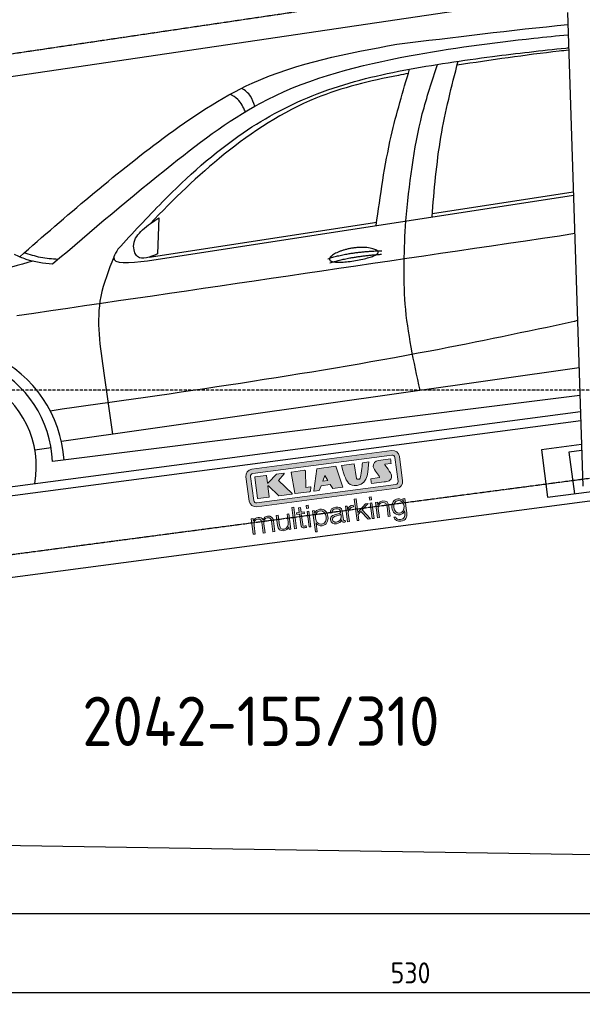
# Model space of a CAD drawing. Header units: millimetres. Extents: x -338 to 6218, y -302 to 5369.
# Tile 2 of 4: x 1545 to 3423, y -302 to 2987. Entities that reach past the tile are written whole.
import ezdxf

# ---------------------------------------------------------------- set-up
doc = ezdxf.new("R2010")
doc.units = ezdxf.units.MM
doc.linetypes.add('GEN3', pattern=[6.25, 5, -1.25])
doc.linetypes.add('GEN7', pattern=[15, 10, -2.5, 0, -2.5])
for name, color, linetype in [('3', 6, 'GEN3'), ('4', 3, 'Continuous'), ('5', 3, 'Continuous'), ('7', 4, 'GEN7'), ('car', 10, 'Continuous'), ('Logo', 7, 'Continuous')]:
    doc.layers.add(name, color=color, linetype=linetype)
doc.styles.get("Standard").update_dxf_attribs({"font": 'ISOCP.SHX'})
doc.dimstyles.new('GEN-ISO$0', dxfattribs={"dimscale": 20, "dimtxt": 3.5, "dimasz": 2, "dimexe": 2, "dimexo": 1, "dimgap": 1.5, "dimtad": 1, "dimdec": 1, "dimlfac": 0.1, "dimdsep": 46, "dimtxsty": 'Standard', "dimblk": 'PUNKT', "dimcen": 2, "dimclrd": 256, "dimclre": 256, "dimclrt": 2, "dimadec": 0, "dimazin": 0, "dimtp": 0.1, "dimtm": 0.1, "dimtfac": 0.71, "dimtdec": 1, "dimtmove": 2, "dimatfit": 3, "dimldrblk": 'PUNKT', "dimfxl": 0, "dimtolj": 1, "dimarcsym": 0})

# ---------------------------------------------------------------- blocks, each defined once
blk = doc.blocks.new('PUNKT')
at = {"layer": '4', "color": 0, "linetype": 'ByBlock'}
blk.add_line((-0.5, 0), (-1, 0), dxfattribs=at)
at = {"layer": '4', "color": 0, "linetype": 'ByBlock', "const_width": 0.5}
blk.add_lwpolyline([(-0.25, 0, 1), (0.25, 0, 1)], format="xyb", close=True, dxfattribs=at)
blk = doc.blocks.new('*D3')
at = {"layer": '5', "lineweight": -2}
for p, q in [((200, -20.2), (200, -301.7)), ((5500, -20.2), (5500, -301.7)), ((240, -261.7), (5460, -261.7))]:
    blk.add_line(p, q, dxfattribs=at)
at = {"layer": 'DEFPOINTS', "color": 0}
for p in [(200, -0.2), (5500, -0.2), (5500, -261.7)]:
    blk.add_point(p, dxfattribs=at)
at = {"layer": '5', "lineweight": -2, "xscale": 40, "yscale": 40, "zscale": 40, "rotation": 180}
blk.add_blockref('PUNKT', (200, -261.7), dxfattribs=at)
at = {"layer": '5', "lineweight": -2, "xscale": 40, "yscale": 40, "zscale": 40}
blk.add_blockref('PUNKT', (5500, -261.7), dxfattribs=at)
at = {"layer": '5', "color": 2, "insert": (2850, -196.7), "char_height": 70, "attachment_point": 5}
blk.add_mtext('\\A1;530', dxfattribs=at)
blk = doc.blocks.new('KLAUS')
at = {"layer": 'Logo'}
h = blk.add_hatch(color=8, dxfattribs=at)
h.dxf.hatch_style = 2
edge = h.paths.add_edge_path()
edge.add_spline(control_points=[(3.6, 29.09), (2.88, 29.09), (2.3, 28.51), (2.3, 27.8), (2.3, 27.8), (2.3, 16.11), (2.3, 16.11), (2.3, 15.39), (2.88, 14.81), (3.6, 14.81), (3.6, 14.81), (71.16, 14.81), (71.16, 14.81), (71.88, 14.81), (72.46, 15.39), (72.46, 16.11), (72.46, 16.11), (72.46, 27.8), (72.46, 27.8), (72.46, 28.51), (71.88, 29.09), (71.16, 29.09), (71.16, 29.09), (3.6, 29.09), (3.6, 29.09), (3.6, 29.09), (3.6, 29.09), (3.6, 29.09)], knot_values=[0, 0, 0, 0, 1, 1, 1, 2, 2, 2, 3, 3, 3, 4, 4, 4, 5, 5, 5, 6, 6, 6, 7, 7, 7, 8, 8, 8, 9, 9, 9, 9], degree=3, periodic=0)
edge = h.paths.add_edge_path()
edge.add_spline(control_points=[(3.35, 31.23), (3.35, 31.23), (71.47, 31.23), (71.47, 31.23), (73.26, 31.23), (74.71, 29.77), (74.71, 27.99), (74.71, 27.99), (74.71, 16.17), (74.71, 16.17), (74.71, 14.38), (73.26, 12.93), (71.47, 12.93), (71.47, 12.93), (3.35, 12.93), (3.35, 12.93), (1.56, 12.93), (0.11, 14.38), (0.11, 16.17), (0.11, 16.17), (0.11, 27.99), (0.11, 27.99), (0.11, 29.77), (1.56, 31.23), (3.35, 31.23), (3.35, 31.23), (3.35, 31.23), (3.35, 31.23)], knot_values=[0, 0, 0, 0, 1, 1, 1, 2, 2, 2, 3, 3, 3, 4, 4, 4, 5, 5, 5, 6, 6, 6, 7, 7, 7, 8, 8, 8, 9, 9, 9, 9], degree=3, periodic=0)
h = blk.add_hatch(color=8, dxfattribs=at)
h.dxf.hatch_style = 2
edge = h.paths.add_edge_path()
edge.add_spline(control_points=[(4.5, 27.33), (4.5, 27.33), (9.7, 27.33), (9.7, 27.33), (9.84, 27.33), (9.96, 27.22), (9.96, 27.08), (9.96, 27.08), (9.96, 23.69), (9.96, 23.69), (9.96, 23.69), (9.94, 23.64), (10.04, 23.59), (10.14, 23.53), (10.2, 23.57), (10.2, 23.57), (10.2, 23.57), (10.51, 23.75), (10.51, 23.75), (10.51, 23.75), (14.94, 27.33), (14.94, 27.33), (14.94, 27.33), (18.41, 27.33), (18.41, 27.33), (18.41, 27.33), (18.49, 27.33), (18.56, 27.2), (18.65, 27.04), (18.53, 26.91), (18.53, 26.91), (18.53, 26.91), (15.49, 24.11), (15.49, 24.11), (15.49, 24.11), (21.14, 17.06), (21.14, 17.06), (21.14, 17.06), (21.13, 16.91), (21.13, 16.91), (21.08, 16.84), (20.99, 16.82), (20.99, 16.82), (20.99, 16.82), (14.7, 16.82), (14.7, 16.82), (14.7, 16.82), (10.26, 22.17), (10.26, 22.17), (10.26, 22.17), (10.19, 22.24), (10.08, 22.21), (9.97, 22.18), (9.96, 22.11), (9.96, 22.11), (9.96, 22.11), (9.96, 17.08), (9.96, 17.08), (9.96, 16.94), (9.84, 16.82), (9.7, 16.82), (9.7, 16.82), (4.5, 16.82), (4.5, 16.82), (4.36, 16.82), (4.25, 16.94), (4.25, 17.08), (4.25, 17.08), (4.25, 27.08), (4.25, 27.08), (4.25, 27.22), (4.36, 27.33), (4.5, 27.33), (4.5, 27.33), (4.5, 27.33), (4.5, 27.33)], knot_values=[0, 0, 0, 0, 1, 1, 1, 2, 2, 2, 3, 3, 3, 4, 4, 4, 5, 5, 5, 6, 6, 6, 7, 7, 7, 8, 8, 8, 9, 9, 9, 10, 10, 10, 11, 11, 11, 12, 12, 12, 13, 13, 13, 14, 14, 14, 15, 15, 15, 16, 16, 16, 17, 17, 17, 18, 18, 18, 19, 19, 19, 20, 20, 20, 21, 21, 21, 22, 22, 22, 23, 23, 23, 24, 24, 24, 25, 25, 25, 25], degree=3, periodic=0)
h = blk.add_hatch(color=8, dxfattribs=at)
h.dxf.hatch_style = 2
h.paths.add_polyline_path([(22.42, 17.06), (21.97, 27.15), (22.24, 27.33), (28.55, 27.33), (28.86, 26.97), (28.01, 19.08), (30.26, 19.07), (30.44, 18.95), (30.08, 16.95), (29.49, 16.82), (22.6, 16.82)])
h = blk.add_hatch(color=8, dxfattribs=at)
h.paths.add_polyline_path([(36.52, 21.01), (38.93, 21.01), (37.87, 23.57)])
h.paths.add_polyline_path([(34.52, 27.33), (43.65, 27.33), (45.76, 16.94), (45.57, 16.82), (40.83, 16.82), (39.89, 18.95), (35.42, 18.95), (34.27, 16.82), (31.78, 16.82), (31.66, 17)])
h = blk.add_hatch(color=8, dxfattribs=at)
h.dxf.hatch_style = 2
edge = h.paths.add_edge_path()
edge.add_spline(control_points=[(52.69, 27.32), (52.69, 27.32), (52.88, 20.14), (52.88, 20.14), (53.01, 19.89), (53.2, 19.77), (53.43, 19.71), (53.91, 19.59), (54.43, 19.57), (54.64, 20.03), (55.23, 21.34), (56.27, 25.45), (56.6, 27.33), (56.6, 27.33), (59.77, 27.33), (59.77, 27.33), (58.77, 23.9), (58.56, 16.82), (52.63, 16.76), (48.72, 16.72), (48.01, 19.35), (47.27, 22.24), (46.89, 23.68), (46.54, 27.33), (46.54, 27.33), (46.54, 27.33), (52.69, 27.32), (52.69, 27.32), (52.69, 27.32), (52.69, 27.32), (52.69, 27.32)], knot_values=[0, 0, 0, 0, 1, 1, 1, 2, 2, 2, 3, 3, 3, 4, 4, 4, 5, 5, 5, 6, 6, 6, 7, 7, 7, 8, 8, 8, 9, 9, 9, 10, 10, 10, 10], degree=3, periodic=0)
h = blk.add_hatch(color=8, dxfattribs=at)
h.dxf.hatch_style = 2
edge = h.paths.add_edge_path()
edge.add_spline(control_points=[(64.46, 27.33), (64.46, 27.33), (70.31, 27.33), (70.31, 27.33), (70.31, 26.52), (70.31, 26.02), (70.31, 25.12), (70.31, 25.12), (67.3, 25.12), (67.3, 25.12), (67.24, 25.04), (67.25, 25.11), (67.25, 24.91), (67.25, 24.88), (69.73, 20.38), (69.73, 19.57), (69.73, 16.4), (67.22, 16.81), (65.9, 16.82), (65.9, 16.82), (59.59, 16.82), (59.59, 16.82), (59.59, 17.76), (59.59, 18.23), (59.59, 19.14), (59.59, 19.14), (63.75, 19.14), (63.75, 19.14), (63.82, 19.22), (63.81, 19.11), (63.81, 19.31), (63.81, 20.32), (61.58, 23.06), (61.58, 24.63), (61.58, 26.33), (62.83, 27.34), (64.46, 27.33), (64.46, 27.33), (64.46, 27.33), (64.46, 27.33)], knot_values=[0, 0, 0, 0, 1, 1, 1, 2, 2, 2, 3, 3, 3, 4, 4, 4, 5, 5, 5, 6, 6, 6, 7, 7, 7, 8, 8, 8, 9, 9, 9, 10, 10, 10, 11, 11, 11, 12, 12, 12, 13, 13, 13, 13], degree=3, periodic=0)
h = blk.add_hatch(color=30, dxfattribs=at)
h.dxf.hatch_style = 2
h.paths.add_polyline_path([(20.07, 0), (20.99, 0), (20.99, 10.45), (20.07, 10.45)])
h = blk.add_hatch(color=30, dxfattribs=at)
h.dxf.hatch_style = 2
edge = h.paths.add_edge_path()
edge.add_spline(control_points=[(24.22, 9.82), (24.22, 9.82), (23.3, 9.82), (23.3, 9.82), (23.3, 9.82), (23.3, 7.55), (23.3, 7.55), (23.3, 7.55), (21.98, 7.55), (21.98, 7.55), (21.98, 7.55), (21.98, 6.78), (21.98, 6.78), (21.98, 6.78), (23.3, 6.78), (23.3, 6.78), (23.3, 6.78), (23.3, 1.61), (23.3, 1.61), (23.28, 0.32), (23.71, -0.09), (24.94, -0.09), (25.22, -0.09), (25.48, -0.06), (25.76, -0.06), (25.76, -0.06), (25.76, 0.73), (25.76, 0.73), (25.5, 0.7), (25.23, 0.69), (24.97, 0.69), (24.31, 0.73), (24.22, 1.08), (24.22, 1.68), (24.22, 1.68), (24.22, 6.78), (24.22, 6.78), (24.22, 6.78), (25.76, 6.78), (25.76, 6.78), (25.76, 6.78), (25.76, 7.55), (25.76, 7.55), (25.76, 7.55), (24.22, 7.55), (24.22, 7.55), (24.22, 7.55), (24.22, 9.82), (24.22, 9.82), (24.22, 9.82), (24.22, 9.82), (24.22, 9.82)], knot_values=[0, 0, 0, 0, 1, 1, 1, 2, 2, 2, 3, 3, 3, 4, 4, 4, 5, 5, 5, 6, 6, 6, 7, 7, 7, 8, 8, 8, 9, 9, 9, 10, 10, 10, 11, 11, 11, 12, 12, 12, 13, 13, 13, 14, 14, 14, 15, 15, 15, 16, 16, 16, 17, 17, 17, 17], degree=3, periodic=0)
h = blk.add_hatch(color=30, dxfattribs=at)
h.paths.add_polyline_path([(27.1, 0), (28.03, 0), (28.03, 7.55), (27.1, 7.55)])
h.paths.add_polyline_path([(27.1, 8.98), (28.03, 8.98), (28.03, 10.45), (27.1, 10.45)])
h = blk.add_hatch(color=30, dxfattribs=at)
h.dxf.hatch_style = 2
h.paths.add_polyline_path([(50.4, 0), (51.32, 0), (51.32, 2.87), (52.82, 4.11), (55.8, 0), (56.96, 0), (53.52, 4.76), (56.74, 7.55), (55.51, 7.55), (51.32, 3.89), (51.32, 10.45), (50.4, 10.45)])
h = blk.add_hatch(color=30, dxfattribs=at)
h.paths.add_polyline_path([(57.74, 0), (58.66, 0), (58.66, 7.55), (57.74, 7.55)])
h.paths.add_polyline_path([(57.74, 8.98), (58.66, 8.98), (58.66, 10.45), (57.74, 10.45)])
h = blk.add_hatch(color=30, dxfattribs=at)
h.dxf.hatch_style = 2
edge = h.paths.add_edge_path()
edge.add_spline(control_points=[(0, 0), (0, 0), (0.92, 0), (0.92, 0), (0.92, 0), (0.92, 4.22), (0.92, 4.22), (0.94, 5.8), (1.58, 7), (3.18, 7), (4.35, 7), (4.77, 6.15), (4.76, 5.12), (4.76, 5.12), (4.76, 0), (4.76, 0), (4.76, 0), (5.68, 0), (5.68, 0), (5.68, 0), (5.68, 4.27), (5.68, 4.27), (5.68, 5.68), (6.14, 7), (7.73, 7), (9.05, 7), (9.52, 6.32), (9.52, 5.08), (9.52, 5.08), (9.52, 0), (9.52, 0), (9.52, 0), (10.44, 0), (10.44, 0), (10.44, 0), (10.44, 5.12), (10.44, 5.12), (10.44, 6.91), (9.59, 7.77), (7.94, 7.77), (6.94, 7.77), (5.99, 7.29), (5.54, 6.3), (5.26, 7.29), (4.36, 7.77), (3.37, 7.77), (2.17, 7.77), (1.38, 7.19), (0.89, 6.28), (0.89, 6.28), (0.85, 6.28), (0.85, 6.28), (0.85, 6.28), (0.85, 7.55), (0.85, 7.55), (0.85, 7.55), (0, 7.55), (0, 7.55), (0, 7.55), (0, 0), (0, 0), (0, 0), (0, 0), (0, 0)], knot_values=[0, 0, 0, 0, 1, 1, 1, 2, 2, 2, 3, 3, 3, 4, 4, 4, 5, 5, 5, 6, 6, 6, 7, 7, 7, 8, 8, 8, 9, 9, 9, 10, 10, 10, 11, 11, 11, 12, 12, 12, 13, 13, 13, 14, 14, 14, 15, 15, 15, 16, 16, 16, 17, 17, 17, 18, 18, 18, 19, 19, 19, 20, 20, 20, 21, 21, 21, 21], degree=3, periodic=0)
h = blk.add_hatch(color=30, dxfattribs=at)
h.dxf.hatch_style = 2
edge = h.paths.add_edge_path()
edge.add_spline(control_points=[(18.31, 7.55), (18.31, 7.55), (17.39, 7.55), (17.39, 7.55), (17.39, 7.55), (17.39, 3.59), (17.39, 3.59), (17.39, 2.05), (16.7, 0.56), (15.12, 0.56), (13.66, 0.56), (13.15, 1.27), (13.1, 2.64), (13.1, 2.64), (13.1, 7.55), (13.1, 7.55), (13.1, 7.55), (12.18, 7.55), (12.18, 7.55), (12.18, 7.55), (12.18, 2.65), (12.18, 2.65), (12.18, 0.89), (12.93, -0.22), (14.83, -0.22), (15.96, -0.22), (16.95, 0.35), (17.44, 1.36), (17.44, 1.36), (17.47, 1.36), (17.47, 1.36), (17.47, 1.36), (17.47, 0), (17.47, 0), (17.47, 0), (18.31, 0), (18.31, 0), (18.31, 0), (18.31, 7.55), (18.31, 7.55), (18.31, 7.55), (18.31, 7.55), (18.31, 7.55)], knot_values=[0, 0, 0, 0, 1, 1, 1, 2, 2, 2, 3, 3, 3, 4, 4, 4, 5, 5, 5, 6, 6, 6, 7, 7, 7, 8, 8, 8, 9, 9, 9, 10, 10, 10, 11, 11, 11, 12, 12, 12, 13, 13, 13, 14, 14, 14, 14], degree=3, periodic=0)
h = blk.add_hatch(color=30, dxfattribs=at)
edge = h.paths.add_edge_path()
edge.add_spline(control_points=[(35.84, 3.78), (35.84, 2.21), (35.12, 0.56), (33.37, 0.56), (31.4, 0.56), (30.72, 2.21), (30.72, 3.78), (30.72, 5.49), (31.33, 7), (33.37, 7), (35.12, 7), (35.84, 5.34), (35.84, 3.78), (35.84, 3.78), (35.84, 3.78), (35.84, 3.78)], knot_values=[0, 0, 0, 0, 1, 1, 1, 2, 2, 2, 3, 3, 3, 4, 4, 4, 5, 5, 5, 5], degree=3, periodic=0)
edge = h.paths.add_edge_path()
edge.add_spline(control_points=[(29.79, -2.8), (29.79, -2.8), (30.72, -2.8), (30.72, -2.8), (30.72, -2.8), (30.72, 1.43), (30.72, 1.43), (30.72, 1.43), (30.74, 1.43), (30.74, 1.43), (31.14, 0.35), (32.24, -0.22), (33.37, -0.22), (35.66, -0.22), (36.76, 1.64), (36.76, 3.78), (36.76, 5.91), (35.66, 7.77), (33.37, 7.77), (32.15, 7.77), (31.1, 7.14), (30.67, 6.12), (30.67, 6.12), (30.64, 6.12), (30.64, 6.12), (30.64, 6.12), (30.64, 7.55), (30.64, 7.55), (30.64, 7.55), (29.79, 7.55), (29.79, 7.55), (29.79, 7.55), (29.79, -2.8), (29.79, -2.8), (29.79, -2.8), (29.79, -2.8), (29.79, -2.8)], knot_values=[0, 0, 0, 0, 1, 1, 1, 2, 2, 2, 3, 3, 3, 4, 4, 4, 5, 5, 5, 6, 6, 6, 7, 7, 7, 8, 8, 8, 9, 9, 9, 10, 10, 10, 11, 11, 11, 12, 12, 12, 12], degree=3, periodic=0)
h = blk.add_hatch(color=30, dxfattribs=at)
edge = h.paths.add_edge_path()
edge.add_spline(control_points=[(43.03, 2.93), (43.04, 1.45), (41.8, 0.56), (40.39, 0.56), (39.53, 0.56), (38.71, 1.13), (38.71, 2.05), (38.71, 3.53), (40.66, 3.51), (42.22, 3.79), (42.47, 3.84), (42.88, 3.91), (43, 4.13), (43, 4.13), (43.03, 4.13), (43.03, 4.13), (43.03, 4.13), (43.03, 2.93), (43.03, 2.93), (43.03, 2.93), (43.03, 2.93), (43.03, 2.93)], knot_values=[0, 0, 0, 0, 1, 1, 1, 2, 2, 2, 3, 3, 3, 4, 4, 4, 5, 5, 5, 6, 6, 6, 7, 7, 7, 7], degree=3, periodic=0)
edge = h.paths.add_edge_path()
edge.add_spline(control_points=[(39.03, 5.24), (39.06, 6.47), (39.91, 7), (41.05, 7), (42.14, 7), (43.03, 6.69), (43.03, 5.45), (43.03, 4.61), (42.6, 4.51), (41.84, 4.42), (39.85, 4.19), (37.79, 4.11), (37.79, 1.99), (37.79, 0.47), (38.93, -0.22), (40.32, -0.22), (41.77, -0.22), (42.43, 0.34), (43.07, 1.32), (43.07, 1.32), (43.1, 1.32), (43.1, 1.32), (43.1, 0.53), (43.25, 0), (44.19, 0), (44.43, 0), (44.58, 0.01), (44.79, 0.06), (44.79, 0.06), (44.79, 0.83), (44.79, 0.83), (44.71, 0.81), (44.6, 0.78), (44.49, 0.78), (44.13, 0.78), (43.95, 0.98), (43.95, 1.33), (43.95, 1.33), (43.95, 5.34), (43.95, 5.34), (43.95, 7.36), (42.5, 7.77), (41.17, 7.77), (39.44, 7.77), (38.2, 7.01), (38.11, 5.24), (38.11, 5.24), (39.03, 5.24), (39.03, 5.24), (39.03, 5.24), (39.03, 5.24), (39.03, 5.24)], knot_values=[0, 0, 0, 0, 1, 1, 1, 2, 2, 2, 3, 3, 3, 4, 4, 4, 5, 5, 5, 6, 6, 6, 7, 7, 7, 8, 8, 8, 9, 9, 9, 10, 10, 10, 11, 11, 11, 12, 12, 12, 13, 13, 13, 14, 14, 14, 15, 15, 15, 16, 16, 16, 17, 17, 17, 17], degree=3, periodic=0)
h = blk.add_hatch(color=30, dxfattribs=at)
h.dxf.hatch_style = 2
edge = h.paths.add_edge_path()
edge.add_spline(control_points=[(45.79, 0), (45.79, 0), (46.71, 0), (46.71, 0), (46.71, 0), (46.71, 4.03), (46.71, 4.03), (46.71, 5.59), (47.85, 6.82), (49.52, 6.73), (49.52, 6.73), (49.52, 7.66), (49.52, 7.66), (48.16, 7.72), (47.14, 7), (46.67, 5.78), (46.67, 5.78), (46.64, 5.78), (46.64, 5.78), (46.64, 5.78), (46.64, 7.55), (46.64, 7.55), (46.64, 7.55), (45.79, 7.55), (45.79, 7.55), (45.79, 7.55), (45.79, 0), (45.79, 0), (45.79, 0), (45.79, 0), (45.79, 0)], knot_values=[0, 0, 0, 0, 1, 1, 1, 2, 2, 2, 3, 3, 3, 4, 4, 4, 5, 5, 5, 6, 6, 6, 7, 7, 7, 8, 8, 8, 9, 9, 9, 10, 10, 10, 10], degree=3, periodic=0)
h = blk.add_hatch(color=30, dxfattribs=at)
h.dxf.hatch_style = 2
edge = h.paths.add_edge_path()
edge.add_spline(control_points=[(60.41, 0), (60.41, 0), (61.33, 0), (61.33, 0), (61.33, 0), (61.33, 4.41), (61.33, 4.41), (61.36, 5.89), (62.24, 7), (63.7, 7), (65.2, 7), (65.62, 6.02), (65.62, 4.71), (65.62, 4.71), (65.62, 0), (65.62, 0), (65.62, 0), (66.54, 0), (66.54, 0), (66.54, 0), (66.54, 4.86), (66.54, 4.86), (66.54, 6.66), (65.9, 7.77), (63.78, 7.77), (62.71, 7.77), (61.7, 7.16), (61.36, 6.25), (61.36, 6.25), (61.33, 6.25), (61.33, 6.25), (61.33, 6.25), (61.33, 7.55), (61.33, 7.55), (61.33, 7.55), (60.41, 7.55), (60.41, 7.55), (60.41, 7.55), (60.41, 0), (60.41, 0), (60.41, 0), (60.41, 0), (60.41, 0)], knot_values=[0, 0, 0, 0, 1, 1, 1, 2, 2, 2, 3, 3, 3, 4, 4, 4, 5, 5, 5, 6, 6, 6, 7, 7, 7, 8, 8, 8, 9, 9, 9, 10, 10, 10, 11, 11, 11, 12, 12, 12, 13, 13, 13, 14, 14, 14, 14], degree=3, periodic=0)
h = blk.add_hatch(color=30, dxfattribs=at)
edge = h.paths.add_edge_path()
edge.add_spline(control_points=[(71.32, 0.86), (69.62, 0.86), (68.83, 2.34), (68.83, 3.86), (68.83, 5.43), (69.56, 7), (71.32, 7), (73.06, 7), (73.75, 5.34), (73.75, 3.86), (73.75, 2.33), (72.91, 0.86), (71.32, 0.86), (71.32, 0.86), (71.32, 0.86), (71.32, 0.86)], knot_values=[0, 0, 0, 0, 1, 1, 1, 2, 2, 2, 3, 3, 3, 4, 4, 4, 5, 5, 5, 5], degree=3, periodic=0)
edge = h.paths.add_edge_path()
edge.add_spline(control_points=[(74.67, 7.55), (74.67, 7.55), (73.75, 7.55), (73.75, 7.55), (73.75, 7.55), (73.75, 6.25), (73.75, 6.25), (73.75, 6.25), (73.72, 6.25), (73.72, 6.25), (73.35, 7.09), (72.41, 7.77), (71.32, 7.77), (69.13, 7.77), (67.9, 6.05), (67.9, 3.97), (67.9, 1.82), (68.9, 0.09), (71.32, 0.09), (72.4, 0.09), (73.29, 0.72), (73.72, 1.64), (73.72, 1.64), (73.75, 1.64), (73.75, 1.64), (73.75, 1.64), (73.75, 0.61), (73.75, 0.61), (73.75, -1.23), (73.01, -2.24), (71.32, -2.24), (70.29, -2.24), (69.31, -1.85), (69.1, -0.73), (69.1, -0.73), (68.18, -0.73), (68.18, -0.73), (68.31, -2.34), (69.81, -3.02), (71.32, -3.02), (73.79, -3.02), (74.65, -1.64), (74.67, 0.61), (74.67, 0.61), (74.67, 7.55), (74.67, 7.55), (74.67, 7.55), (74.67, 7.55), (74.67, 7.55)], knot_values=[0, 0, 0, 0, 1, 1, 1, 2, 2, 2, 3, 3, 3, 4, 4, 4, 5, 5, 5, 6, 6, 6, 7, 7, 7, 8, 8, 8, 9, 9, 9, 10, 10, 10, 11, 11, 11, 12, 12, 12, 13, 13, 13, 14, 14, 14, 15, 15, 15, 16, 16, 16, 16], degree=3, periodic=0)
at = {"layer": 'Logo', "lineweight": 0}
for points in [[(22.42, 17.06), (21.97, 27.15), (22.24, 27.33), (28.55, 27.33), (28.86, 26.97), (28.01, 19.08), (30.26, 19.07), (30.44, 18.95), (30.08, 16.95), (29.49, 16.82), (22.6, 16.82), (22.42, 17.06), (22.42, 17.06)], [(34.52, 27.33), (43.65, 27.33), (45.76, 16.94), (45.57, 16.82), (40.83, 16.82), (39.89, 18.95), (35.42, 18.95), (34.27, 16.82), (31.78, 16.82), (31.66, 17), (34.52, 27.33), (34.52, 27.33)], [(36.52, 21.01), (38.93, 21.01), (37.87, 23.57), (36.52, 21.01), (36.52, 21.01)], [(20.07, 0), (20.99, 0), (20.99, 10.45), (20.07, 10.45), (20.07, 0), (20.07, 0)], [(27.1, 8.98), (28.03, 8.98), (28.03, 10.45), (27.1, 10.45), (27.1, 8.98), (27.1, 8.98)], [(50.4, 0), (51.32, 0), (51.32, 2.87), (52.82, 4.11), (55.8, 0), (56.96, 0), (53.52, 4.76), (56.74, 7.55), (55.51, 7.55), (51.32, 3.89), (51.32, 10.45), (50.4, 10.45), (50.4, 0), (50.4, 0)], [(57.74, 8.98), (58.66, 8.98), (58.66, 10.45), (57.74, 10.45), (57.74, 8.98), (57.74, 8.98)], [(27.1, 0), (28.03, 0), (28.03, 7.55), (27.1, 7.55), (27.1, 0), (27.1, 0)], [(57.74, 0), (58.66, 0), (58.66, 7.55), (57.74, 7.55), (57.74, 0), (57.74, 0)]]:
    blk.add_lwpolyline(points, dxfattribs=at)
for points, knots in [([(3.35, 31.23), (3.35, 31.23), (71.47, 31.23), (71.47, 31.23), (73.26, 31.23), (74.71, 29.77), (74.71, 27.99), (74.71, 27.99), (74.71, 16.17), (74.71, 16.17), (74.71, 14.38), (73.26, 12.93), (71.47, 12.93), (71.47, 12.93), (3.35, 12.93), (3.35, 12.93), (1.56, 12.93), (0.11, 14.38), (0.11, 16.17), (0.11, 16.17), (0.11, 27.99), (0.11, 27.99), (0.11, 29.77), (1.56, 31.23), (3.35, 31.23), (3.35, 31.23), (3.35, 31.23), (3.35, 31.23)], [0, 0, 0, 0, 1, 1, 1, 2, 2, 2, 3, 3, 3, 4, 4, 4, 5, 5, 5, 6, 6, 6, 7, 7, 7, 8, 8, 8, 9, 9, 9, 9]), ([(3.6, 29.09), (2.88, 29.09), (2.3, 28.51), (2.3, 27.8), (2.3, 27.8), (2.3, 16.11), (2.3, 16.11), (2.3, 15.39), (2.88, 14.81), (3.6, 14.81), (3.6, 14.81), (71.16, 14.81), (71.16, 14.81), (71.88, 14.81), (72.46, 15.39), (72.46, 16.11), (72.46, 16.11), (72.46, 27.8), (72.46, 27.8), (72.46, 28.51), (71.88, 29.09), (71.16, 29.09), (71.16, 29.09), (3.6, 29.09), (3.6, 29.09), (3.6, 29.09), (3.6, 29.09), (3.6, 29.09)], [0, 0, 0, 0, 1, 1, 1, 2, 2, 2, 3, 3, 3, 4, 4, 4, 5, 5, 5, 6, 6, 6, 7, 7, 7, 8, 8, 8, 9, 9, 9, 9]), ([(4.5, 27.33), (4.5, 27.33), (9.7, 27.33), (9.7, 27.33), (9.84, 27.33), (9.96, 27.22), (9.96, 27.08), (9.96, 27.08), (9.96, 23.69), (9.96, 23.69), (9.96, 23.69), (9.94, 23.64), (10.04, 23.59), (10.14, 23.53), (10.2, 23.57), (10.2, 23.57), (10.2, 23.57), (10.51, 23.75), (10.51, 23.75), (10.51, 23.75), (14.94, 27.33), (14.94, 27.33), (14.94, 27.33), (18.41, 27.33), (18.41, 27.33), (18.41, 27.33), (18.49, 27.33), (18.56, 27.2), (18.65, 27.04), (18.53, 26.91), (18.53, 26.91), (18.53, 26.91), (15.49, 24.11), (15.49, 24.11), (15.49, 24.11), (21.14, 17.06), (21.14, 17.06), (21.14, 17.06), (21.13, 16.91), (21.13, 16.91), (21.08, 16.84), (20.99, 16.82), (20.99, 16.82), (20.99, 16.82), (14.7, 16.82), (14.7, 16.82), (14.7, 16.82), (10.26, 22.17), (10.26, 22.17), (10.26, 22.17), (10.19, 22.24), (10.08, 22.21), (9.97, 22.18), (9.96, 22.11), (9.96, 22.11), (9.96, 22.11), (9.96, 17.08), (9.96, 17.08), (9.96, 16.94), (9.84, 16.82), (9.7, 16.82), (9.7, 16.82), (4.5, 16.82), (4.5, 16.82), (4.36, 16.82), (4.25, 16.94), (4.25, 17.08), (4.25, 17.08), (4.25, 27.08), (4.25, 27.08), (4.25, 27.22), (4.36, 27.33), (4.5, 27.33), (4.5, 27.33), (4.5, 27.33), (4.5, 27.33)], [0, 0, 0, 0, 1, 1, 1, 2, 2, 2, 3, 3, 3, 4, 4, 4, 5, 5, 5, 6, 6, 6, 7, 7, 7, 8, 8, 8, 9, 9, 9, 10, 10, 10, 11, 11, 11, 12, 12, 12, 13, 13, 13, 14, 14, 14, 15, 15, 15, 16, 16, 16, 17, 17, 17, 18, 18, 18, 19, 19, 19, 20, 20, 20, 21, 21, 21, 22, 22, 22, 23, 23, 23, 24, 24, 24, 25, 25, 25, 25]), ([(52.69, 27.32), (52.69, 27.32), (52.88, 20.14), (52.88, 20.14), (53.01, 19.89), (53.2, 19.77), (53.43, 19.71), (53.91, 19.59), (54.43, 19.57), (54.64, 20.03), (55.23, 21.34), (56.27, 25.45), (56.6, 27.33), (56.6, 27.33), (59.77, 27.33), (59.77, 27.33), (58.77, 23.9), (58.56, 16.82), (52.63, 16.76), (48.72, 16.72), (48.01, 19.35), (47.27, 22.24), (46.89, 23.68), (46.54, 27.33), (46.54, 27.33), (46.54, 27.33), (52.69, 27.32), (52.69, 27.32), (52.69, 27.32), (52.69, 27.32), (52.69, 27.32)], [0, 0, 0, 0, 1, 1, 1, 2, 2, 2, 3, 3, 3, 4, 4, 4, 5, 5, 5, 6, 6, 6, 7, 7, 7, 8, 8, 8, 9, 9, 9, 10, 10, 10, 10]), ([(64.46, 27.33), (64.46, 27.33), (70.31, 27.33), (70.31, 27.33), (70.31, 26.52), (70.31, 26.02), (70.31, 25.12), (70.31, 25.12), (67.3, 25.12), (67.3, 25.12), (67.24, 25.04), (67.25, 25.11), (67.25, 24.91), (67.25, 24.88), (69.73, 20.38), (69.73, 19.57), (69.73, 16.4), (67.22, 16.81), (65.9, 16.82), (65.9, 16.82), (59.59, 16.82), (59.59, 16.82), (59.59, 17.76), (59.59, 18.23), (59.59, 19.14), (59.59, 19.14), (63.75, 19.14), (63.75, 19.14), (63.82, 19.22), (63.81, 19.11), (63.81, 19.31), (63.81, 20.32), (61.58, 23.06), (61.58, 24.63), (61.58, 26.33), (62.83, 27.34), (64.46, 27.33), (64.46, 27.33), (64.46, 27.33), (64.46, 27.33)], [0, 0, 0, 0, 1, 1, 1, 2, 2, 2, 3, 3, 3, 4, 4, 4, 5, 5, 5, 6, 6, 6, 7, 7, 7, 8, 8, 8, 9, 9, 9, 10, 10, 10, 11, 11, 11, 12, 12, 12, 13, 13, 13, 13]), ([(24.22, 9.82), (24.22, 9.82), (23.3, 9.82), (23.3, 9.82), (23.3, 9.82), (23.3, 7.55), (23.3, 7.55), (23.3, 7.55), (21.98, 7.55), (21.98, 7.55), (21.98, 7.55), (21.98, 6.78), (21.98, 6.78), (21.98, 6.78), (23.3, 6.78), (23.3, 6.78), (23.3, 6.78), (23.3, 1.61), (23.3, 1.61), (23.28, 0.32), (23.71, -0.09), (24.94, -0.09), (25.22, -0.09), (25.48, -0.06), (25.76, -0.06), (25.76, -0.06), (25.76, 0.73), (25.76, 0.73), (25.5, 0.7), (25.23, 0.69), (24.97, 0.69), (24.31, 0.73), (24.22, 1.08), (24.22, 1.68), (24.22, 1.68), (24.22, 6.78), (24.22, 6.78), (24.22, 6.78), (25.76, 6.78), (25.76, 6.78), (25.76, 6.78), (25.76, 7.55), (25.76, 7.55), (25.76, 7.55), (24.22, 7.55), (24.22, 7.55), (24.22, 7.55), (24.22, 9.82), (24.22, 9.82), (24.22, 9.82), (24.22, 9.82), (24.22, 9.82)], [0, 0, 0, 0, 1, 1, 1, 2, 2, 2, 3, 3, 3, 4, 4, 4, 5, 5, 5, 6, 6, 6, 7, 7, 7, 8, 8, 8, 9, 9, 9, 10, 10, 10, 11, 11, 11, 12, 12, 12, 13, 13, 13, 14, 14, 14, 15, 15, 15, 16, 16, 16, 17, 17, 17, 17]), ([(0, 0), (0, 0), (0.92, 0), (0.92, 0), (0.92, 0), (0.92, 4.22), (0.92, 4.22), (0.94, 5.8), (1.58, 7), (3.18, 7), (4.35, 7), (4.77, 6.15), (4.76, 5.12), (4.76, 5.12), (4.76, 0), (4.76, 0), (4.76, 0), (5.68, 0), (5.68, 0), (5.68, 0), (5.68, 4.27), (5.68, 4.27), (5.68, 5.68), (6.14, 7), (7.73, 7), (9.05, 7), (9.52, 6.32), (9.52, 5.08), (9.52, 5.08), (9.52, 0), (9.52, 0), (9.52, 0), (10.44, 0), (10.44, 0), (10.44, 0), (10.44, 5.12), (10.44, 5.12), (10.44, 6.91), (9.59, 7.77), (7.94, 7.77), (6.94, 7.77), (5.99, 7.29), (5.54, 6.3), (5.26, 7.29), (4.36, 7.77), (3.37, 7.77), (2.17, 7.77), (1.38, 7.19), (0.89, 6.28), (0.89, 6.28), (0.85, 6.28), (0.85, 6.28), (0.85, 6.28), (0.85, 7.55), (0.85, 7.55), (0.85, 7.55), (0, 7.55), (0, 7.55), (0, 7.55), (0, 0), (0, 0), (0, 0), (0, 0), (0, 0)], [0, 0, 0, 0, 1, 1, 1, 2, 2, 2, 3, 3, 3, 4, 4, 4, 5, 5, 5, 6, 6, 6, 7, 7, 7, 8, 8, 8, 9, 9, 9, 10, 10, 10, 11, 11, 11, 12, 12, 12, 13, 13, 13, 14, 14, 14, 15, 15, 15, 16, 16, 16, 17, 17, 17, 18, 18, 18, 19, 19, 19, 20, 20, 20, 21, 21, 21, 21]), ([(18.31, 7.55), (18.31, 7.55), (17.39, 7.55), (17.39, 7.55), (17.39, 7.55), (17.39, 3.59), (17.39, 3.59), (17.39, 2.05), (16.7, 0.56), (15.12, 0.56), (13.66, 0.56), (13.15, 1.27), (13.1, 2.64), (13.1, 2.64), (13.1, 7.55), (13.1, 7.55), (13.1, 7.55), (12.18, 7.55), (12.18, 7.55), (12.18, 7.55), (12.18, 2.65), (12.18, 2.65), (12.18, 0.89), (12.93, -0.22), (14.83, -0.22), (15.96, -0.22), (16.95, 0.35), (17.44, 1.36), (17.44, 1.36), (17.47, 1.36), (17.47, 1.36), (17.47, 1.36), (17.47, 0), (17.47, 0), (17.47, 0), (18.31, 0), (18.31, 0), (18.31, 0), (18.31, 7.55), (18.31, 7.55), (18.31, 7.55), (18.31, 7.55), (18.31, 7.55)], [0, 0, 0, 0, 1, 1, 1, 2, 2, 2, 3, 3, 3, 4, 4, 4, 5, 5, 5, 6, 6, 6, 7, 7, 7, 8, 8, 8, 9, 9, 9, 10, 10, 10, 11, 11, 11, 12, 12, 12, 13, 13, 13, 14, 14, 14, 14]), ([(29.79, -2.8), (29.79, -2.8), (30.72, -2.8), (30.72, -2.8), (30.72, -2.8), (30.72, 1.43), (30.72, 1.43), (30.72, 1.43), (30.74, 1.43), (30.74, 1.43), (31.14, 0.35), (32.24, -0.22), (33.37, -0.22), (35.66, -0.22), (36.76, 1.64), (36.76, 3.78), (36.76, 5.91), (35.66, 7.77), (33.37, 7.77), (32.15, 7.77), (31.1, 7.14), (30.67, 6.12), (30.67, 6.12), (30.64, 6.12), (30.64, 6.12), (30.64, 6.12), (30.64, 7.55), (30.64, 7.55), (30.64, 7.55), (29.79, 7.55), (29.79, 7.55), (29.79, 7.55), (29.79, -2.8), (29.79, -2.8), (29.79, -2.8), (29.79, -2.8), (29.79, -2.8)], [0, 0, 0, 0, 1, 1, 1, 2, 2, 2, 3, 3, 3, 4, 4, 4, 5, 5, 5, 6, 6, 6, 7, 7, 7, 8, 8, 8, 9, 9, 9, 10, 10, 10, 11, 11, 11, 12, 12, 12, 12]), ([(35.84, 3.78), (35.84, 2.21), (35.12, 0.56), (33.37, 0.56), (31.4, 0.56), (30.72, 2.21), (30.72, 3.78), (30.72, 5.49), (31.33, 7), (33.37, 7), (35.12, 7), (35.84, 5.34), (35.84, 3.78), (35.84, 3.78), (35.84, 3.78), (35.84, 3.78)], [0, 0, 0, 0, 1, 1, 1, 2, 2, 2, 3, 3, 3, 4, 4, 4, 5, 5, 5, 5]), ([(39.03, 5.24), (39.06, 6.47), (39.91, 7), (41.05, 7), (42.14, 7), (43.03, 6.69), (43.03, 5.45), (43.03, 4.61), (42.6, 4.51), (41.84, 4.42), (39.85, 4.19), (37.79, 4.11), (37.79, 1.99), (37.79, 0.47), (38.93, -0.22), (40.32, -0.22), (41.77, -0.22), (42.43, 0.34), (43.07, 1.32), (43.07, 1.32), (43.1, 1.32), (43.1, 1.32), (43.1, 0.53), (43.25, 0), (44.19, 0), (44.43, 0), (44.58, 0.01), (44.79, 0.06), (44.79, 0.06), (44.79, 0.83), (44.79, 0.83), (44.71, 0.81), (44.6, 0.78), (44.49, 0.78), (44.13, 0.78), (43.95, 0.98), (43.95, 1.33), (43.95, 1.33), (43.95, 5.34), (43.95, 5.34), (43.95, 7.36), (42.5, 7.77), (41.17, 7.77), (39.44, 7.77), (38.2, 7.01), (38.11, 5.24), (38.11, 5.24), (39.03, 5.24), (39.03, 5.24), (39.03, 5.24), (39.03, 5.24), (39.03, 5.24)], [0, 0, 0, 0, 1, 1, 1, 2, 2, 2, 3, 3, 3, 4, 4, 4, 5, 5, 5, 6, 6, 6, 7, 7, 7, 8, 8, 8, 9, 9, 9, 10, 10, 10, 11, 11, 11, 12, 12, 12, 13, 13, 13, 14, 14, 14, 15, 15, 15, 16, 16, 16, 17, 17, 17, 17]), ([(45.79, 0), (45.79, 0), (46.71, 0), (46.71, 0), (46.71, 0), (46.71, 4.03), (46.71, 4.03), (46.71, 5.59), (47.85, 6.82), (49.52, 6.73), (49.52, 6.73), (49.52, 7.66), (49.52, 7.66), (48.16, 7.72), (47.14, 7), (46.67, 5.78), (46.67, 5.78), (46.64, 5.78), (46.64, 5.78), (46.64, 5.78), (46.64, 7.55), (46.64, 7.55), (46.64, 7.55), (45.79, 7.55), (45.79, 7.55), (45.79, 7.55), (45.79, 0), (45.79, 0), (45.79, 0), (45.79, 0), (45.79, 0)], [0, 0, 0, 0, 1, 1, 1, 2, 2, 2, 3, 3, 3, 4, 4, 4, 5, 5, 5, 6, 6, 6, 7, 7, 7, 8, 8, 8, 9, 9, 9, 10, 10, 10, 10]), ([(60.41, 0), (60.41, 0), (61.33, 0), (61.33, 0), (61.33, 0), (61.33, 4.41), (61.33, 4.41), (61.36, 5.89), (62.24, 7), (63.7, 7), (65.2, 7), (65.62, 6.02), (65.62, 4.71), (65.62, 4.71), (65.62, 0), (65.62, 0), (65.62, 0), (66.54, 0), (66.54, 0), (66.54, 0), (66.54, 4.86), (66.54, 4.86), (66.54, 6.66), (65.9, 7.77), (63.78, 7.77), (62.71, 7.77), (61.7, 7.16), (61.36, 6.25), (61.36, 6.25), (61.33, 6.25), (61.33, 6.25), (61.33, 6.25), (61.33, 7.55), (61.33, 7.55), (61.33, 7.55), (60.41, 7.55), (60.41, 7.55), (60.41, 7.55), (60.41, 0), (60.41, 0), (60.41, 0), (60.41, 0), (60.41, 0)], [0, 0, 0, 0, 1, 1, 1, 2, 2, 2, 3, 3, 3, 4, 4, 4, 5, 5, 5, 6, 6, 6, 7, 7, 7, 8, 8, 8, 9, 9, 9, 10, 10, 10, 11, 11, 11, 12, 12, 12, 13, 13, 13, 14, 14, 14, 14]), ([(74.67, 7.55), (74.67, 7.55), (73.75, 7.55), (73.75, 7.55), (73.75, 7.55), (73.75, 6.25), (73.75, 6.25), (73.75, 6.25), (73.72, 6.25), (73.72, 6.25), (73.35, 7.09), (72.41, 7.77), (71.32, 7.77), (69.13, 7.77), (67.9, 6.05), (67.9, 3.97), (67.9, 1.82), (68.9, 0.09), (71.32, 0.09), (72.4, 0.09), (73.29, 0.72), (73.72, 1.64), (73.72, 1.64), (73.75, 1.64), (73.75, 1.64), (73.75, 1.64), (73.75, 0.61), (73.75, 0.61), (73.75, -1.23), (73.01, -2.24), (71.32, -2.24), (70.29, -2.24), (69.31, -1.85), (69.1, -0.73), (69.1, -0.73), (68.18, -0.73), (68.18, -0.73), (68.31, -2.34), (69.81, -3.02), (71.32, -3.02), (73.79, -3.02), (74.65, -1.64), (74.67, 0.61), (74.67, 0.61), (74.67, 7.55), (74.67, 7.55), (74.67, 7.55), (74.67, 7.55), (74.67, 7.55)], [0, 0, 0, 0, 1, 1, 1, 2, 2, 2, 3, 3, 3, 4, 4, 4, 5, 5, 5, 6, 6, 6, 7, 7, 7, 8, 8, 8, 9, 9, 9, 10, 10, 10, 11, 11, 11, 12, 12, 12, 13, 13, 13, 14, 14, 14, 15, 15, 15, 16, 16, 16, 16]), ([(71.32, 0.86), (69.62, 0.86), (68.83, 2.34), (68.83, 3.86), (68.83, 5.43), (69.56, 7), (71.32, 7), (73.06, 7), (73.75, 5.34), (73.75, 3.86), (73.75, 2.33), (72.91, 0.86), (71.32, 0.86), (71.32, 0.86), (71.32, 0.86), (71.32, 0.86)], [0, 0, 0, 0, 1, 1, 1, 2, 2, 2, 3, 3, 3, 4, 4, 4, 5, 5, 5, 5]), ([(43.03, 2.93), (43.04, 1.45), (41.8, 0.56), (40.39, 0.56), (39.53, 0.56), (38.71, 1.13), (38.71, 2.05), (38.71, 3.53), (40.66, 3.51), (42.22, 3.79), (42.47, 3.84), (42.88, 3.91), (43, 4.13), (43, 4.13), (43.03, 4.13), (43.03, 4.13), (43.03, 4.13), (43.03, 2.93), (43.03, 2.93), (43.03, 2.93), (43.03, 2.93), (43.03, 2.93)], [0, 0, 0, 0, 1, 1, 1, 2, 2, 2, 3, 3, 3, 4, 4, 4, 5, 5, 5, 6, 6, 6, 7, 7, 7, 7])]:
    blk.add_open_spline(points, degree=3, knots=knots, dxfattribs=at)

msp = doc.modelspace()

# ---------------------------------------------------------------- linework, layer by layer
for p, q in [((724.31, 2679.89), (3306.92, 3062.02)), ((3373.9, 3011.27), (3425.4, 1428.99)), ((725, 1322.95), (3417.27, 1678.54)), ((725, 1292.69), (3418.25, 1648.4)), ((3420.87, 1568.06), (3286.74, 1550.34)), ((3286.74, 1550.34), (3307.69, 1391.72)), ((3421.52, 1547.97), (3378.58, 1542.3)), ((3378.58, 1542.3), (3396.92, 1403.5)), ((3307.69, 1391.72), (3519.02, 1419.63)), ((725, 1020.34), (3519.45, 1389.43))]:
    msp.add_line(p, q)
msp.add_lwpolyline([(5842.65, 1678.91), (5805.2, 1626.75), (5832.66, 1561.05), (5700, 1561.05), (5700, 0), (0, 0), (0, 5050), (5700, 5050), (5700, 3950), (5700, 1750)])
msp.add_lwpolyline([(5500, 4850), (200, 4850), (200, 250), (4950, 175.38), (4950, 91.61), (5050, 91.61), (5050, 192.93), (5500, 200), (5500, 1750), (5500, 3950)], close=True)
at = {"layer": '3'}
for p, q in [((429.65, 2712.11), (5440.1, 3453.46)), ((419.33, 1055.62), (5440.72, 1718.83))]:
    msp.add_line(p, q, dxfattribs=at)
at = {"layer": '7'}
msp.add_line((5500, 1750), (200, 1750), dxfattribs=at)
at = {"layer": 'car'}
for p, q in [((1971.44, 2181.89), (3393.77, 2400.66)), ((2922.74, 2339.47), (3393.4, 2412.03)), ((1977.09, 2193.67), (2736.88, 2310.81)), ((2009.98, 2325.01), (2005.57, 2204.82)), ((1684.06, 1578.76), (3412.5, 1825.18)), ((1826.22, 1806.52), (1854.46, 1603.05)), ((3415.55, 1731.54), (1654.7, 1511.13)), ((1595.46, 1550.35), (1649.73, 1557.59))]:
    msp.add_line(p, q, dxfattribs=at)
for centre, radius, start, end in [((1280.25, 1489.43), 413.57, 3.67238, 186.8256), ((1279.07, 1494.5), 375.99, 2.53455, 187.70259), ((1279.07, 1494.5), 321.28, 349.85239, 205.19541)]:
    msp.add_arc(centre, radius, start, end, dxfattribs=at)
for points, degree in [([(2804.56, 2904.7), (2994.68, 2928.15), (3184.81, 2951.59), (3375.21, 2970.88)], 3), ([(3397.95, 2272.3), (3380.89, 2269.63), (3363.84, 2266.96), (3346.79, 2264.28)], 3), ([(2574.12, 2188.44), (2647.56, 2212.53), (2754.06, 2215.24)], 2), ([(2580.51, 2175.14), (2652.77, 2196.81), (2753.15, 2203.52)], 2), ([(3396.25, 1979.39), (3399.95, 1980.68), (3403.66, 1981.97), (3407.35, 1983.27)], 3)]:
    msp.add_open_spline(points, degree=degree, dxfattribs=at)
for points, degree, knots in [([(1654.81, 2171.03), (1786.06, 2283.13), (2014.75, 2478.44), (2391.33, 2763.02), (2821.09, 2869.98), (3160.69, 2915.32), (3338.17, 2932.86), (3376.33, 2936.42)], 3, [0, 0, 0, 0, 519.0652537, 904.3930705, 1399.8695543, 1820.4340895, 1935.4734453, 1935.4734453, 1935.4734453, 1935.4734453]), ([(3378, 2885.04), (3367.48, 2883.9), (3242.97, 2870.07), (3118.98, 2851.73), (3005.46, 2834.94)], 3, [367.7511408, 367.7511408, 367.7511408, 367.7511408, 399.5207968, 743.6666384, 743.6666384, 743.6666384, 743.6666384]), ([(3123.72, 2864.21), (3205.51, 2874.06), (3290.46, 2884.3), (3374.62, 2892.66), (3377.75, 2892.97)], 3, [0, 0, 0, 0, 246.2276268, 255.7198793, 255.7198793, 255.7198793, 255.7198793]), ([(2842.51, 2807), (2831.42, 2804.95), (2726.43, 2785.14), (2504.16, 2732.92), (2225.47, 2548.92), (2058.19, 2387.38), (1980.49, 2305.34)], 3, [165.3968893, 165.3968893, 165.3968893, 165.3968893, 199.1634437, 485.2942357, 843.6617859, 1182.6991365, 1182.6991365, 1182.6991365, 1182.6991365]), ([(2579.48, 2185.79), (2577.83, 2193.91), (2597.15, 2212.21), (2677.5, 2240.22), (2773.22, 2216.28), (2748.03, 2192.76), (2605.94, 2168.92), (2581.13, 2177.68), (2579.48, 2185.79)], 5, [0, 0, 0, 0, 0, 0, 0.300106, 0.500106, 0.700106, 1, 1, 1, 1, 1, 1])]:
    msp.add_open_spline(points, degree=degree, knots=knots, dxfattribs=at)
for points in [[(1544.91, 2195.26), (2024.02, 2590.9), (2321.27, 2774.89), (2804.56, 2904.7)], [(1873.1, 2220.28), (2021.85, 2378.57), (2291.22, 2609.17), (2538.18, 2739.31), (2827.62, 2817.97), (3123.72, 2864.21)], [(2833.77, 2314.52), (2889.3, 2671.87), (2940.49, 2837.55)], [(2921.81, 2328.06), (2951.41, 2594.9), (3008.79, 2847.95)], [(2735.3, 2299.38), (2785.38, 2598.02), (2846.87, 2821.58)], [(2298.64, 2679.47), (2272.82, 2720.61), (2247.45, 2737.89)], [(2329.69, 2697.54), (2315.72, 2731.06), (2286.21, 2758.17)], [(2005.57, 2204.82), (1938.42, 2195.42), (1925.58, 2235.91), (1954.74, 2284.69), (2009.98, 2325.01)], [(2882.05, 1749.55), (2832.32, 2036.45), (2833.77, 2314.52)], [(3346.79, 2264.28), (1535.26, 1997.18)], [(1526.41, 2203.87), (1565.62, 2187.29), (1654.81, 2171.03)], [(1672.68, 2186.3), (1614.5, 2192.56), (1560.27, 2208.63)], [(1873.1, 2220.28), (1859.59, 2195), (1971.44, 2181.89)], [(1590.36, 2180.4), (1300.29, 2104.4), (1027.93, 2039.33), (825.57, 1973.32)], [(1859.29, 2193.51), (1815.74, 2062.46), (1826.22, 1806.52)], [(1646.79, 1680.99), (2914.92, 1881.08), (3396.25, 1979.39)]]:
    msp.add_spline(points, degree=3, dxfattribs=at)

# ---------------------------------------------------------------- block references
at = {"layer": 'Logo', "xscale": 6.929133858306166, "yscale": 6.929133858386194, "zscale": 6.929133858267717, "rotation": 7.534968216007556}
msp.add_blockref('KLAUS', (2325.01, 1268.05), dxfattribs=at)

# ---------------------------------------------------------------- texts
msp.add_text('2042-155/310', height=165).set_placement((1753.83, 561.06))

# ---------------------------------------------------------------- dimensions: what is measured, and where the dimension line sits
at = {"layer": '5'}
dim = msp.add_linear_dim(base=(5500, -261.66), p1=(200, -0.24), p2=(5500, -0.24), dimstyle='GEN-ISO$0', override={"dimlfac": 0.1}, dxfattribs=at)
dim.commit()
dim.dimension.update_dxf_attribs({"geometry": '*D3', "text_midpoint": (2850, -196.66)})

doc.saveas('drawing.dxf')
